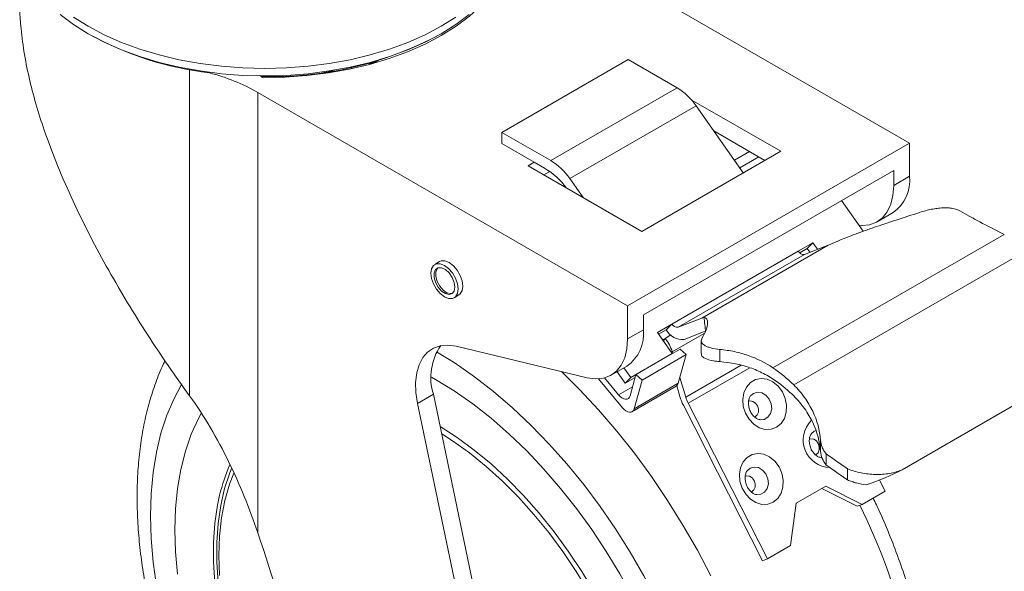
# Model space of a CAD drawing. Header units: inches. Extents: x 0.6 to 16.3, y 0.2 to 11.5.
# Tile 7 of 9: x 11.1 to 14.4, y 7.4 to 9.2. Entities that reach past the tile are written whole.
import ezdxf

# ---------------------------------------------------------------- set-up
doc = ezdxf.new("R2010")
doc.units = ezdxf.units.IN
doc.header["$MEASUREMENT"] = 0

msp = doc.modelspace()

# ---------------------------------------------------------------- linework, layer by layer
at = {"color": 7, "linetype": 'Continuous', "lineweight": 15}
for p, q in [((12.83983971, 9.53890973), (14.09374255, 8.81504702)), ((12.25976185, 9.08590913), (12.26443068, 9.08291574)), ((12.27587467, 9.08908758), (12.27848517, 9.08741387)), ((12.27848517, 9.08741387), (12.27848517, 9.0910698)), ((12.71225049, 8.85134886), (13.14054049, 9.09859541)), ((13.30601315, 9.00307007), (13.14054049, 9.09859541)), ((12.11751557, 9.05200963), (12.11751557, 9.05659457)), ((12.13315929, 9.0544112), (12.13315929, 9.05901975)), ((12.20195263, 9.0672292), (12.20195263, 9.07196805)), ((13.13814191, 8.26339052), (11.88423907, 8.98725322)), ((11.88423907, 8.98725322), (11.88423907, 7.49335575)), ((12.87772316, 8.75582352), (13.30601315, 9.00307007)), ((13.65705807, 8.78745431), (13.3541398, 8.9623253)), ((13.37028881, 8.94169239), (12.94199881, 8.69444583)), ((13.53016091, 8.71419814), (13.37028881, 8.94169239)), ((12.71225049, 8.85134886), (12.71225049, 8.81366236)), ((12.87772316, 8.75582352), (12.71225049, 8.85134886)), ((13.60351312, 8.75654347), (13.43001691, 8.85670069)), ((12.71225049, 8.81366236), (12.82189258, 8.75036733)), ((14.09374255, 8.81504702), (13.13814191, 8.26339052)), ((14.09374255, 8.70251095), (14.09374255, 8.81504702)), ((13.18593908, 8.5154831), (13.65705807, 8.78745431)), ((12.82189258, 8.75036733), (12.80047808, 8.738005)), ((12.82189258, 8.75036733), (12.85637838, 8.7304591)), ((12.80047808, 8.738005), (13.18593908, 8.5154831)), ((12.87429751, 8.71879836), (12.85402303, 8.70709416)), ((13.19167816, 8.23247465), (14.0402063, 8.72231952)), ((14.0402063, 8.67160513), (14.0402063, 8.72231952)), ((12.98709698, 8.6302722), (12.94199881, 8.69444583)), ((14.0402063, 8.67160513), (14.09374255, 8.70251095)), ((13.93713609, 8.51588213), (13.86367768, 8.62041172)), ((13.98443584, 8.54833922), (14.03797209, 8.57924504)), ((13.63078125, 8.05274528), (14.41510901, 8.50552806)), ((13.28855522, 8.20130421), (13.71684521, 8.44855076)), ((13.38924369, 8.22137885), (13.81753369, 8.4686254)), ((13.70131433, 7.99481308), (14.51546138, 8.46481018)), ((13.71684521, 8.44855076), (13.76635554, 8.47713246)), ((13.72149672, 8.44309449), (13.74707284, 8.45785927)), ((13.81753369, 8.4686254), (13.73764648, 8.4373357)), ((13.74707284, 8.45785927), (13.76635554, 8.47713246)), ((13.74707284, 8.45785927), (13.75634819, 8.44466066)), ((13.76635554, 8.47713246), (13.78208981, 8.45474297)), ((12.50065313, 8.41302029), (12.48433529, 8.4036002)), ((13.30935649, 8.19008915), (13.73764648, 8.4373357)), ((12.54971459, 8.29034765), (12.56603244, 8.29976775)), ((13.13814191, 8.15085445), (13.13814191, 8.26339052)), ((13.19167816, 8.18176026), (13.19167816, 8.23247465)), ((13.38924369, 8.22137885), (13.30935649, 8.19008915)), ((14.0684568, 7.70667603), (14.95543612, 8.21871829)), ((13.13814191, 8.15085445), (13.19167816, 8.18176026)), ((13.28855522, 8.20130421), (13.2390449, 8.17272251)), ((13.26927252, 8.18203102), (13.24311512, 8.16693067)), ((13.26927252, 8.18203102), (13.28855522, 8.20130421)), ((13.2390449, 8.17272251), (13.28952613, 8.10088891)), ((13.2566529, 8.14766674), (13.26511772, 8.15255338)), ((13.26511772, 8.15255338), (13.25944376, 8.1436954)), ((13.33033431, 8.14910937), (13.40112211, 8.17683509)), ((13.38801, 8.14458445), (13.38801, 8.10136598)), ((12.55647101, 8.12585728), (13.00107198, 8.01893884)), ((13.3163686, 8.11632533), (13.1664671, 8.02978904)), ((13.33700952, 8.09782304), (13.3163686, 8.11632533)), ((13.45109975, 8.07361022), (13.45109975, 8.11501844)), ((13.14866155, 8.01956952), (13.28952613, 8.10088891)), ((13.33700952, 8.09782304), (13.18710802, 8.01128675)), ((13.28938542, 8.10074827), (13.28952613, 8.10088891)), ((13.29114352, 8.1017632), (13.28956472, 8.10709974)), ((13.30988437, 8.00012991), (13.33700952, 8.09782304)), ((13.08237145, 8.02758854), (13.1359077, 8.05849436)), ((13.14866155, 8.01956952), (13.12552087, 8.05249816)), ((13.03905235, 8.01514102), (13.12084656, 7.91691764)), ((13.10736626, 7.96120938), (13.05979322, 8.01833793)), ((13.10216794, 8.03901681), (13.12937885, 8.00029632)), ((13.12937885, 8.00029632), (13.16379469, 8.02016417)), ((13.12937885, 8.00029632), (13.14866155, 8.01956952)), ((13.1664671, 8.02978904), (13.14650257, 7.95788536)), ((13.15998288, 7.91359362), (13.18710802, 8.01128675)), ((13.18710802, 8.01128675), (13.1664671, 8.02978904)), ((13.33503213, 7.95341485), (13.31536832, 8.01988072)), ((13.15299812, 7.90378195), (13.30289961, 7.99031824)), ((13.15998288, 7.91359362), (13.30988437, 8.00012991)), ((13.30456948, 7.99146638), (13.31523225, 7.95542504)), ((12.47971443, 7.96280056), (12.42617818, 7.93189475)), ((12.71269711, 6.84713705), (12.47971443, 7.96280056)), ((13.56464323, 7.96610575), (13.55569824, 7.95855312)), ((12.65916086, 6.81623123), (12.42617818, 7.93189475)), ((13.32707726, 7.9259061), (13.59586778, 7.39811706)), ((13.61232161, 7.40444555), (13.34353109, 7.93223459)), ((13.76189993, 7.82987958), (13.77090539, 7.83750442)), ((13.77090539, 7.83750442), (13.7769603, 7.84020546)), ((13.79211784, 7.76858109), (13.79211784, 7.80636878)), ((13.81163109, 7.76035345), (13.81163109, 7.72251406)), ((13.88373662, 7.67222188), (13.88373662, 7.71016453)), ((13.80979512, 7.65112705), (13.70923263, 7.59307356)), ((13.93272535, 7.5894107), (13.80979512, 7.65112705)), ((14.01114525, 7.63468154), (13.99215669, 7.67196692)), ((13.79627838, 7.64332401), (13.91627152, 7.5830822)), ((13.93272535, 7.5894107), (14.01114525, 7.63468154)), ((13.70923263, 7.59307356), (13.69074151, 7.4497164)), ((13.91627152, 7.5830822), (13.93272535, 7.5894107)), ((13.61232161, 7.40444555), (13.69074151, 7.4497164)), ((13.59586778, 7.39811706), (13.61232161, 7.40444555))]:
    msp.add_line(p, q, dxfattribs=at)
at = {"color": 8, "linetype": 'Continuous', "lineweight": 15}
for p, q in [((12.26342306, 9.08689252), (12.26726643, 9.08442837)), ((11.65317683, 7.95758914), (11.65317683, 9.06409822)), ((13.49991991, 8.75723038), (13.55112157, 8.78678847)), ((13.51860888, 8.7306364), (13.58349961, 8.76809702)), ((13.26511772, 8.15255338), (13.28503348, 8.1640505)), ((13.28956472, 8.10709974), (13.3978772, 8.1696272)), ((13.33503213, 7.95341485), (13.52279878, 8.06181024)), ((13.34353109, 7.93223459), (13.55233814, 8.05277634)), ((13.10736626, 7.96120938), (13.15507218, 7.98874942))]:
    msp.add_line(p, q, dxfattribs=at)
at = {"color": 7, "linetype": 'Continuous', "lineweight": 15, "flags": 128}
for points in [[(12.75402991, 9.52803565), (12.75118592, 9.48514467), (12.74183067, 9.44256339), (12.72603641, 9.40062061), (12.70392507, 9.35964016), (12.67566738, 9.31993848), (12.64148154, 9.28182209), (12.60163149, 9.2455853), (12.55642492, 9.21150792), (12.50621088, 9.17985304), (12.45137709, 9.1508651), (12.39234693, 9.1247679), (12.32957618, 9.10176296), (12.2635495, 9.08202789), (12.19477671, 9.06571507), (12.1237888, 9.05295047), (12.0511339, 9.04383263), (11.97737298, 9.03843196), (11.90307557, 9.03679016)], [(11.21476111, 9.25136026), (11.25969831, 9.21755238), (11.30956864, 9.18613413), (11.36399255, 9.1573446), (11.42255585, 9.1314029), (11.48481284, 9.10850648), (11.55028969, 9.08882957), (11.6184881, 9.07252194), (11.68888903, 9.0597077), (11.76095669, 9.05048436), (11.83414259, 9.04492213), (11.90788976, 9.04306334), (11.98163693, 9.04492213), (12.05482283, 9.05048436), (12.12689049, 9.0597077), (12.19729142, 9.07252194), (12.26548983, 9.08882957), (12.33096668, 9.10850648), (12.39322367, 9.1314029), (12.45178697, 9.1573446), (12.50621088, 9.18613413), (12.55608121, 9.21755238), (12.60101841, 9.25136026)], [(13.92276094, 8.53633763), (13.93172296, 8.53577191), (13.95819469, 8.53820041), (13.98186793, 8.5469123), (14.00213132, 8.5616826), (14.01846155, 8.58212987), (14.03043689, 8.60772604), (14.03774808, 8.6378101), (14.0402063, 8.67160513)], [(12.56603244, 8.29976775), (12.5707468, 8.30341975), (12.57731384, 8.3145119), (12.57957669, 8.32970375), (12.57731384, 8.34750824), (12.5707468, 8.36618253), (12.56051839, 8.38389865), (12.54762985, 8.39892243), (12.53334279, 8.40978323), (12.51905572, 8.41541792), (12.50616718, 8.41527494), (12.50065313, 8.41302029)], [(12.56325884, 8.32028366), (12.56099599, 8.33808815), (12.55442895, 8.35676244), (12.54420054, 8.37447856), (12.531312, 8.38950233), (12.51702494, 8.40036313), (12.50273787, 8.40599782), (12.48984933, 8.40585485), (12.47962092, 8.39994819), (12.47305388, 8.38885605), (12.47079103, 8.37366419), (12.47305388, 8.3558597), (12.47962092, 8.33718542), (12.48984933, 8.31946929), (12.50273787, 8.30444552), (12.51702494, 8.29358472), (12.531312, 8.28795003), (12.54420054, 8.28809301), (12.55442895, 8.29399966), (12.56099599, 8.3050918), (12.56325884, 8.32028366)], [(12.55238028, 8.32656372), (12.54999281, 8.34269041), (12.54315285, 8.3593956), (12.53278417, 8.37442318), (12.52028712, 8.38574359), (12.50734949, 8.39182794), (12.49571858, 8.3918545), (12.48696522, 8.3858197), (12.48227159, 8.37453856), (12.48227159, 8.35953466), (12.48696522, 8.34283436), (12.49571858, 8.32669314), (12.50734949, 8.31329095), (12.52028712, 8.30443783), (12.53278417, 8.30132945), (12.54315285, 8.3043856), (12.54999281, 8.31319355), (12.55238028, 8.32656372)], [(12.49489494, 8.39158944), (12.4924045, 8.38895973), (12.48771087, 8.37767859), (12.48771087, 8.36267469), (12.4924045, 8.34597439), (12.50115787, 8.32983317), (12.51278877, 8.31643098), (12.5257264, 8.30757786), (12.53822345, 8.30446948), (12.54459421, 8.30549845)], [(13.00107198, 8.01893884), (13.02965857, 8.01502123), (13.0561303, 8.01744973), (13.07980355, 8.02616162), (13.10006693, 8.04093192), (13.11639716, 8.06137918), (13.1283725, 8.08697536), (13.13568369, 8.11705942), (13.13814191, 8.15085445)], [(12.42617818, 7.93189475), (12.42059735, 7.96864498), (12.41957952, 8.00335454), (12.42314924, 8.03518625), (12.43122041, 8.06337231), (12.44359834, 8.08723289), (12.4599845, 8.10619245), (12.47998363, 8.11979369), (12.50311337, 8.12770856), (12.52881581, 8.12974614), (12.55647101, 8.12585728)], [(13.37105687, 6.48227277), (13.36880484, 6.55638704), (13.36206021, 6.63272377), (13.35085736, 6.71089399), (13.33525338, 6.79049935), (13.31532777, 6.8711342), (13.29118208, 6.95238764), (13.26293935, 7.03384563), (13.23074349, 7.11509308), (13.19475857, 7.19571595), (13.15516795, 7.27530343), (13.11217339, 7.35344995), (13.06599397, 7.4297573), (13.01686502, 7.50383662), (12.96503688, 7.57531043), (12.91077365, 7.64381451), (12.85435186, 7.70899978), (12.79605901, 7.77053408), (12.73619214, 7.82810384), (12.67505634, 7.88141569), (12.61296313, 7.93019798), (12.55022892, 7.97420211), (12.48717339, 8.01320386), (12.47296226, 8.02127584)], [(13.37105687, 6.48227277), (13.36880484, 6.55638704), (13.36206021, 6.63272377), (13.35085736, 6.71089399), (13.33525338, 6.79049935), (13.31532777, 6.8711342), (13.29118208, 6.95238764), (13.26293935, 7.03384563), (13.23074349, 7.11509308), (13.19475857, 7.19571595), (13.15516795, 7.27530343), (13.11217339, 7.35344995), (13.06599397, 7.4297573), (13.01686502, 7.50383662), (12.96503688, 7.57531043), (12.91077365, 7.64381451), (12.85435186, 7.70899978), (12.79605901, 7.77053408), (12.73619214, 7.82810384), (12.67505634, 7.88141569), (12.61296313, 7.93019798), (12.55022892, 7.97420211), (12.48717339, 8.01320386), (12.47296226, 8.02127584)], [(13.6429711, 7.85094022), (13.62457313, 7.84409909), (13.60456444, 7.84360738), (13.58442898, 7.84950155), (13.56566012, 7.86134445), (13.54964984, 7.87825776), (13.53758556, 7.89898709), (13.53036203, 7.92199505), (13.52851499, 7.94557523), (13.53218142, 7.9679788), (13.5410894, 7.9875442), (13.55457828, 8.00282034), (13.57164763, 8.01267426), (13.5910315, 8.01637515), (13.61129228, 8.01364853), (13.63092733, 8.00469661), (13.64848039, 7.99018333), (13.66264964, 7.97118506), (13.67238422, 7.94911081), (13.67696214, 7.92559774), (13.67604389, 7.90238971), (13.66969757, 7.88120793), (13.65839386, 7.86362338), (13.6429711, 7.85094022)], [(13.14650257, 7.95788536), (13.14423161, 7.95266627), (13.14075855, 7.94888898), (13.13625775, 7.94674312), (13.1309552, 7.94633643), (13.1251171, 7.94768934), (13.11903659, 7.95073392), (13.11301893, 7.9553173), (13.10736626, 7.96120938)], [(13.58670005, 7.87677146), (13.58700419, 7.87672638), (13.60154239, 7.87777978), (13.61403571, 7.88499202), (13.62279686, 7.89738905), (13.6266426, 7.91329659), (13.62505354, 7.93056623), (13.61824429, 7.94686562), (13.60713447, 7.95999342), (13.59322454, 7.96817667), (13.5783931, 7.97031015), (13.56464323, 7.96610575), (13.56464323, 7.96610575)], [(13.12084656, 7.91691764), (13.12649923, 7.91102556), (13.13251689, 7.90644218), (13.13859741, 7.9033976), (13.1444355, 7.90204469), (13.14973806, 7.90245138), (13.15423885, 7.90459724), (13.15771192, 7.90837453), (13.15998288, 7.91359362)], [(11.69225798, 7.89770467), (11.6831647, 7.88067632), (11.65901901, 7.82730089), (11.63909341, 7.76967166), (11.62348942, 7.70808228), (11.61228658, 7.64284659), (11.60554195, 7.57429703), (11.60328992, 7.50278291), (11.60554195, 7.42866865), (11.61228658, 7.35233191)], [(11.69225798, 7.89770467), (11.6831647, 7.88067632), (11.65901901, 7.82730089), (11.63909341, 7.76967166), (11.62348942, 7.70808228), (11.61228658, 7.64284659), (11.60554195, 7.57429703), (11.60328992, 7.50278291), (11.60554195, 7.42866865), (11.61228658, 7.35233191)], [(12.50256194, 7.85339273), (12.56010496, 7.81626912), (12.61798963, 7.77372306), (12.67508756, 7.7264788), (12.73105534, 7.67482047), (12.7855564, 7.61905876), (12.83826294, 7.55952901), (12.88885799, 7.49658925), (12.93703726, 7.430618), (12.98251099, 7.36201204), (13.02500571, 7.29118394), (13.06426584, 7.2185597), (13.10005527, 7.14457607), (13.13215875, 7.06967801), (13.16038322, 6.99431596), (13.18455892, 6.91894315), (13.20454047, 6.84401289), (13.22020768, 6.76997582), (13.23146634, 6.6972772), (13.23824874, 6.62635426), (13.24051408, 6.55763352)], [(13.22147659, 6.56862363), (13.21921298, 6.63645948), (13.2124361, 6.70649061), (13.20118773, 6.77828525), (13.18553723, 6.85140077), (13.16558109, 6.92538639), (13.14144233, 6.99978595), (13.11326979, 7.07414077), (13.08123716, 7.14799242), (13.04554192, 7.22088557), (13.00640416, 7.29237083), (12.96406517, 7.36200745), (12.91878598, 7.42936611), (12.87084576, 7.49403151), (12.82054007, 7.55560498), (12.76817906, 7.61370689), (12.71408556, 7.66797902), (12.65859307, 7.71808677), (12.60204372, 7.76372121), (12.54478616, 7.80460099), (12.50781859, 7.82822064)], [(13.63166195, 7.59673764), (13.61326398, 7.58989651), (13.59325529, 7.5894048), (13.57311983, 7.59529897), (13.55435096, 7.60714187), (13.53834068, 7.62405518), (13.5262764, 7.64478452), (13.51905288, 7.66779247), (13.51720583, 7.69137265), (13.52087227, 7.71377622), (13.52978025, 7.73334162), (13.54326912, 7.74861776), (13.56033847, 7.75847168), (13.57972235, 7.76217257), (13.59998313, 7.75944595), (13.61961817, 7.75049403), (13.63717124, 7.73598075), (13.65134049, 7.71698248), (13.66107506, 7.69490823), (13.66565299, 7.67139516), (13.66473474, 7.64818713), (13.65838842, 7.62700535), (13.64708471, 7.6094208), (13.63166195, 7.59673764)], [(13.79915519, 7.74777748), (13.79326635, 7.74812505), (13.79308225, 7.74815202)], [(11.79562738, 7.7112402), (11.78981525, 7.69676953), (11.77210624, 7.64321437), (11.75873045, 7.5857648), (11.74976831, 7.52476632), (11.74527373, 7.46058577), (11.74527373, 7.39360915), (11.74976831, 7.32423927)], [(13.54432861, 7.70427833), (13.55333407, 7.71190317), (13.56708395, 7.71610757), (13.58191539, 7.71397409), (13.59582532, 7.70579084), (13.60693513, 7.69266304), (13.61374438, 7.67636365), (13.61533344, 7.65909401), (13.61148771, 7.64318647), (13.60272656, 7.63078944), (13.59023324, 7.6235772), (13.57569504, 7.6225238), (13.57551093, 7.62255077)], [(11.80293025, 7.69525624), (11.78880955, 7.6577145), (11.77315905, 7.60266866), (11.76191069, 7.5438611), (11.75513381, 7.48165439), (11.7528702, 7.41643205), (11.75513381, 7.3485962)], [(11.73892653, 7.32348885), (11.73439925, 7.39336324), (11.73439925, 7.46082696), (11.73892653, 7.52547427), (11.74795384, 7.58691638), (11.75519565, 7.62078909)]]:
    msp.add_lwpolyline(points, dxfattribs=at)
at = {"color": 8, "linetype": 'Continuous', "lineweight": 15, "flags": 128}
for points in [[(11.25969831, 9.24267672), (11.30956864, 9.21125846), (11.36399255, 9.18246893), (11.42255585, 9.15652724), (11.48481284, 9.13363081), (11.55028969, 9.1139539), (11.6184881, 9.09764627), (11.68888903, 9.08483203), (11.76095669, 9.07560869), (11.83414259, 9.07004646), (11.90788976, 9.06818767), (11.98163693, 9.07004646), (12.05482283, 9.07560869), (12.12689049, 9.08483203), (12.19729142, 9.09764627), (12.26548983, 9.1139539), (12.33096668, 9.13363081), (12.39322367, 9.15652724), (12.45178697, 9.18246893), (12.50621088, 9.21125846), (12.55608121, 9.24267672)], [(13.45389056, 6.4344539), (13.45163692, 6.5119359), (13.44488651, 6.59165865), (13.43367079, 6.67325043), (13.41804207, 6.75633084), (13.3980732, 6.8405125), (13.37385731, 6.92540293), (13.34550728, 7.01060632), (13.3131553, 7.09572543), (13.27695221, 7.18036338), (13.23706682, 7.26412555), (13.19368507, 7.34662141), (13.14700923, 7.42746632), (13.09725694, 7.50628335), (13.04466016, 7.58270501), (12.98946412, 7.656375), (12.93192616, 7.72694982), (12.87231457, 7.79410043), (12.81090726, 7.85751374), (12.74799056, 7.91689408), (12.68385781, 7.9719646), (12.61880803, 8.02246854), (12.55314451, 8.06817041), (12.49049814, 8.10693121)], [(12.91384576, 8.03991516), (12.97552041, 7.9789578), (13.03950662, 7.91035682), (13.1015838, 7.83814148), (13.16149159, 7.76261467), (13.21897871, 7.68409319), (13.27380404, 7.60290638), (13.32573763, 7.51939476), (13.37456163, 7.43390862), (13.42007129, 7.3468065)], [(11.62562847, 7.996251), (11.60048948, 7.94914638), (11.57627358, 7.89221503), (11.55630472, 7.83108893), (11.540676, 7.76605307), (11.52946028, 7.69741067), (11.52270986, 7.62548179), (11.52045622, 7.55060178), (11.52270986, 7.47311978), (11.52946028, 7.39339703), (11.540676, 7.31180525)], [(13.56894928, 7.88571071), (13.57088136, 7.88668569), (13.57770926, 7.89315822), (13.58150554, 7.90255707), (13.58169224, 7.91345134), (13.57824095, 7.92418249), (13.57167709, 7.93311679), (13.56299996, 7.93889407), (13.55353055, 7.94063481), (13.54825851, 7.93966765)], [(13.77521145, 7.75710938), (13.77714352, 7.75808436), (13.78397142, 7.76455689), (13.7877677, 7.77395574), (13.78795441, 7.78485001), (13.78450312, 7.79558116), (13.77793926, 7.80451546), (13.76926212, 7.81029274), (13.75979272, 7.81203348), (13.75452068, 7.81106632)], [(13.55764013, 7.63150813), (13.5595722, 7.63248311), (13.5664001, 7.63895564), (13.57019638, 7.64835449), (13.57038309, 7.65924876), (13.5669318, 7.66997991), (13.56036794, 7.67891421), (13.5516908, 7.68469149), (13.5422214, 7.68643223), (13.53694936, 7.68546507)]]:
    msp.add_lwpolyline(points, dxfattribs=at)
at = {"color": 7, "linetype": 'Continuous', "lineweight": 15}
for centre, radius, start, end in [((11.85077795, 10.16012824), 1.11430665, 241.09710726, 263.2958356), ((11.93430278, 10.23777294), 1.19716489, 268.06540375, 298.39304772), ((11.76342371, 10.02559212), 1.06754239, 297.98943469, 298.68727505), ((12.02632999, 9.57275115), 0.54693191, 297.45396497, 299.21124317), ((11.54747869, 8.3902823), 0.68540633, 60.57199305, 75.36182238), ((11.59424624, 8.41793105), 0.6916373, 63.47942302, 64.32692868), ((13.19640045, 8.8239379), 0.21000781, 34.10524591, 58.53713475), ((12.76811046, 8.57669135), 0.21000781, 34.10524591, 58.53713475), ((12.71719322, 8.5019634), 0.26754961, 36.88344067, 58.65286225), ((13.96080845, 8.68840633), 0.13368027, 305.25562299, 6.05655741), ((13.73516674, 8.4576346), 0.0204498, 206.37226655, 276.96481574), ((13.93279071, 8.1743416), 0.31604926, 109.8964653, 111.38792557), ((13.50450072, 7.92709505), 0.31604926, 109.8964653, 111.38792557), ((13.05874407, 8.16765564), 0.13368027, 305.25562299, 6.05655741), ((13.32305507, 8.20869647), 0.06003007, 206.37226655, 276.96481574), ((13.30687675, 8.21038805), 0.0204498, 206.37226655, 276.96481574), ((13.16524212, 8.06953466), 0.12987396, 16.8126137, 39.73407645), ((12.66304726, 8.01963459), 0.19194018, 145.6251429, 197.22367697), ((13.35744172, 7.64804788), 0.48835896, 45.23997044, 55.9642371), ((13.2949157, 8.00339385), 0.0153204, 301.40807294, 347.699112), ((13.36413176, 7.61793079), 0.47827385, 45.17053923, 54.55050222), ((13.48223456, 8.00530174), 0.17429129, 196.62871336, 207.09930895), ((13.45485864, 7.98920209), 0.12505646, 196.62871336, 207.09930895), ((11.40927298, 4.23203715), 4.26852907, 54.57059872, 55.74985512), ((11.43073687, 4.23211252), 4.22511067, 54.50890273, 55.7010785), ((5.37011942, 5.27953336), 6.88002648, 14.759450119, 18.770319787)]:
    msp.add_arc(centre, radius, start, end, dxfattribs=at)
at = {"color": 8, "linetype": 'Continuous', "lineweight": 15}
for centre, radius, start, end in [((13.82714816, 7.80817051), 0.09370479, 135.8419915, 267.62891235), ((12.33778915, 7.48323965), 0.59861093, 156.32388126, 166.71581875), ((12.01816516, 6.6435824), 2.12759793, 1.74599108, 26.3096582)]:
    msp.add_arc(centre, radius, start, end, dxfattribs=at)
at = {"color": 7, "linetype": 'Continuous', "lineweight": 15}
for centre, major_axis, ratio, start_param, end_param in [((12.64654093, 8.59598385), (-0.51348202, 1.11700212), 0.5049644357, 4.1075667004, 4.1541838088), ((13.96351809, 7.69851709), (0.17112254, 0.06419792), 0.1919299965, 4.5440993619, 5.2986582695)]:
    msp.add_ellipse(centre, major_axis=major_axis, ratio=ratio, start_param=start_param, end_param=end_param, dxfattribs=at)
for points, knots in [([(11.07844035, 9.2986489), (11.07800763, 9.29009148), (11.07659516, 9.26215857), (11.08140994, 9.20446424), (11.09071336, 9.12610961), (11.10835107, 9.03765165), (11.13160005, 8.94810768), (11.1633098, 8.8480562), (11.20497606, 8.73744866), (11.25727702, 8.61782723), (11.31552094, 8.49929608), (11.3777158, 8.38419832), (11.4429969, 8.27254836), (11.51055818, 8.1647064), (11.58059247, 8.0591952), (11.62895609, 7.99149415), (11.65317683, 7.95758914)], [0, 0, 0, 0, 0.0189030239, 0.0617027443, 0.1228020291, 0.1850303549, 0.247269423, 0.3105415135, 0.3955309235, 0.4820669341, 0.5686200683, 0.6565512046, 0.7416283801, 0.8270397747, 0.9133806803, 1, 1, 1, 1]), ([(12.05016349, 9.04473458), (12.06014743, 9.04608767), (12.08962654, 9.0500829), (12.12013773, 9.0560246), (12.13986335, 9.061444), (12.14135712, 9.06185439)], [0, 0, 0, 0, 0.3212706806, 0.94860168, 1, 1, 1, 1]), ([(14.12796043, 8.57980817), (14.07495441, 8.56249584), (14.02264928, 8.54587532), (13.95884736, 8.52387746), (13.94616672, 8.51941568), (13.92098614, 8.51030911), (13.9084963, 8.50566687), (13.8717453, 8.49153766), (13.84805973, 8.48179772), (13.82523234, 8.47152561)], [0, 0, 0, 0, 0.5, 0.5, 0.625, 0.625, 0.75, 0.75, 1, 1, 1, 1]), ([(14.26484551, 8.58478388), (14.25801928, 8.58878581), (14.24957061, 8.59165377), (14.23461561, 8.59429736), (14.22927959, 8.59488623), (14.21818101, 8.59547977), (14.21238309, 8.59549116), (14.20028163, 8.5949541), (14.19395754, 8.59439851), (14.18119971, 8.59277802), (14.17471739, 8.59171283), (14.16153272, 8.58909338), (14.15478011, 8.5875248), (14.14133447, 8.58397091), (14.13463695, 8.58198879), (14.12796043, 8.57980817)], [0, 0, 0, 0, 0.25, 0.25, 0.375, 0.375, 0.5, 0.5, 0.625, 0.625, 0.75, 0.75, 0.875, 0.875, 1, 1, 1, 1]), ([(14.41510901, 8.50552806), (14.38473303, 8.52036921), (14.35706035, 8.53441625), (14.31941691, 8.55428047), (14.30751706, 8.56070105), (14.28502453, 8.57314061), (14.2745545, 8.57909191), (14.26484551, 8.58478388)], [0, 0, 0, 0, 0.5, 0.5, 0.75, 0.75, 1, 1, 1, 1]), ([(13.39103708, 8.15439137), (13.40285185, 8.17449929), (13.40860479, 8.19139498), (13.40940715, 8.20669238), (13.40924638, 8.20945817), (13.40830687, 8.21434567), (13.40752641, 8.21646311), (13.40434568, 8.2217136), (13.40110334, 8.22377529), (13.39694234, 8.22427906)], [0, 0, 0, 0, 0.5, 0.5, 0.625, 0.625, 0.75, 0.75, 1, 1, 1, 1]), ([(13.45109975, 8.11501844), (13.43930134, 8.11615), (13.42899244, 8.11794407), (13.41564706, 8.12151688), (13.41160213, 8.12285108), (13.40447704, 8.12573846), (13.4013643, 8.12729998), (13.39604227, 8.1306766), (13.39383722, 8.13249888), (13.3904843, 8.13630773), (13.38931094, 8.13830734), (13.38798246, 8.14253232), (13.38783251, 8.14477537), (13.38862092, 8.14943863), (13.38954892, 8.15185863), (13.39103708, 8.15439137)], [0, 0, 0, 0, 0.25, 0.25, 0.375, 0.375, 0.5, 0.5, 0.625, 0.625, 0.75, 0.75, 0.875, 0.875, 1, 1, 1, 1]), ([(13.63078125, 8.05274528), (13.60507284, 8.07028096), (13.57714046, 8.08417808), (13.53207124, 8.09975549), (13.51651651, 8.10406616), (13.48433402, 8.11091182), (13.46788068, 8.11340903), (13.45109975, 8.11501844)], [0, 0, 0, 0, 0.5, 0.5, 0.75, 0.75, 1, 1, 1, 1]), ([(13.38977826, 8.10131938), (13.38931696, 8.09949383), (13.38760482, 8.09271826), (13.40038781, 8.08407031), (13.4229264, 8.07657219), (13.44338021, 8.0744218), (13.45109975, 8.07361022)], [0, 0, 0, 0, 0.1210877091, 0.4494217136, 0.7922046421, 1, 1, 1, 1]), ([(11.57003504, 8.07634636), (11.5678722, 8.07213368), (11.55579849, 8.0486171), (11.5379119, 8.00231798), (11.51656708, 7.93736056), (11.49977093, 7.86863156), (11.48715354, 7.79679235), (11.47890243, 7.72207192), (11.47500782, 7.64484287), (11.47546965, 7.56545053), (11.48024704, 7.48424682), (11.48927913, 7.4015691), (11.50248792, 7.31773938), (11.51978432, 7.23306573), (11.54106954, 7.14785052), (11.56623629, 7.06239225), (11.59516914, 6.97698696), (11.62774475, 6.89192893), (11.66383189, 6.8075109), (11.7032915, 6.7240239), (11.74597683, 6.64175673), (11.79173372, 6.56099529), (11.84039995, 6.48202345), (11.89180622, 6.40512085), (11.94577706, 6.33056148), (12.00213288, 6.25861153), (12.06069003, 6.18953004), (12.12126128, 6.12356904), (12.18365648, 6.06097342), (12.247683, 6.00198104), (12.31314589, 5.94682322), (12.3798474, 5.89572549), (12.44758581, 5.84890849), (12.51615299, 5.80658894), (12.58532954, 5.76898076), (12.6548723, 5.73629749), (12.72451309, 5.70874406), (12.79395426, 5.68650907), (12.86287346, 5.66975217), (12.93092052, 5.65859548), (12.99773156, 5.65310197), (13.06293197, 5.65329669), (13.12620637, 5.65905342), (13.18713074, 5.67051321), (13.24011982, 5.68502501), (13.27167468, 5.69801544), (13.2846233, 5.7033461)], [0, 0, 0, 0, 0.0049416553, 0.0275859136, 0.0504884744, 0.073614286, 0.0969172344, 0.1203479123, 0.1438601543, 0.1674151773, 0.190980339, 0.2145324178, 0.2380601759, 0.2615577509, 0.28502319, 0.3084572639, 0.3318625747, 0.3552429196, 0.3786028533, 0.4019473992, 0.4252818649, 0.4486117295, 0.4719425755, 0.4952785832, 0.5186250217, 0.5419875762, 0.5653718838, 0.5887834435, 0.6122274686, 0.6357086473, 0.659230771, 0.6827961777, 0.7064049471, 0.7300537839, 0.7537345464, 0.7774312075, 0.8011117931, 0.8247394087, 0.8482669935, 0.8716400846, 0.8948027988, 0.9177065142, 0.9403192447, 0.9626329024, 0.9846663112, 1, 1, 1, 1]), ([(13.45109975, 8.07361022), (13.48694834, 8.07083357), (13.52088473, 8.06404886), (13.56880129, 8.04756635), (13.58427952, 8.04101287), (13.61413878, 8.0256944), (13.6282346, 8.01707686), (13.64152349, 8.0075456)], [0, 0, 0, 0, 0.5, 0.5, 0.75, 0.75, 1, 1, 1, 1]), ([(13.79211784, 7.80636878), (13.78969939, 7.84056806), (13.78077737, 7.87366818), (13.76174952, 7.91333801), (13.75754476, 7.92118598), (13.74832125, 7.93669832), (13.74328318, 7.94438735), (13.72710785, 7.96689732), (13.71490126, 7.98120607), (13.70131433, 7.99481308)], [0, 0, 0, 0, 0.5, 0.5, 0.625, 0.625, 0.75, 0.75, 1, 1, 1, 1]), ([(11.88423907, 7.49335575), (11.85605183, 7.57642575), (11.82347618, 7.65727851), (11.76644203, 7.77393011), (11.74606176, 7.81203716), (11.70214161, 7.88635667), (11.67860629, 7.92257276), (11.65317683, 7.95758914)], [0, 0, 0, 0, 0.5, 0.5, 0.75, 0.75, 1, 1, 1, 1]), ([(13.58665646, 7.87706403), (13.58456729, 7.87741265), (13.57987805, 7.87819514), (13.57018045, 7.88393076), (13.56017687, 7.89416112), (13.55225819, 7.90805206), (13.54788984, 7.92336833), (13.54740883, 7.93829904), (13.55039344, 7.9503497), (13.55377749, 7.95682308), (13.55559407, 7.95836881), (13.55568201, 7.95844363)], [0, 0, 0, 0, 0.0991212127, 0.2224824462, 0.3531502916, 0.4816491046, 0.6093467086, 0.7363710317, 0.8634563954, 0.9933901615, 1, 1, 1, 1]), ([(13.70131433, 7.95712659), (13.71490372, 7.94351711), (13.72711221, 7.92920312), (13.74328957, 7.90668151), (13.74832684, 7.89898991), (13.75754868, 7.88347218), (13.76175276, 7.87562095), (13.78077777, 7.83593227), (13.78969942, 7.80280891), (13.79211784, 7.76858109)], [0, 0, 0, 0, 0.25, 0.25, 0.375, 0.375, 0.5, 0.5, 1, 1, 1, 1]), ([(13.79300897, 7.74844052), (13.79089166, 7.74879259), (13.78617511, 7.74957688), (13.77644343, 7.7553278), (13.76643881, 7.76556021), (13.75852041, 7.77945069), (13.754152, 7.79476672), (13.75367095, 7.80969885), (13.75665575, 7.82174404), (13.760024, 7.82820231), (13.76182454, 7.82973952), (13.76189661, 7.82980105)], [0, 0, 0, 0, 0.1004709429, 0.2238105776, 0.3544555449, 0.4829318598, 0.6106071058, 0.7376091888, 0.8646723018, 0.9945833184, 1, 1, 1, 1]), ([(13.81163109, 7.76035345), (13.80870438, 7.76400982), (13.80606674, 7.76776819), (13.80149142, 7.77530664), (13.79953408, 7.77910958), (13.79464175, 7.790623), (13.79267457, 7.79849617), (13.79211784, 7.80636878)], [0, 0, 0, 0, 0.25, 0.25, 0.5, 0.5, 1, 1, 1, 1]), ([(13.79211784, 7.76858109), (13.79267528, 7.76069168), (13.79461393, 7.75290432), (13.80113904, 7.73749574), (13.80580874, 7.7297985), (13.81163109, 7.72251406)], [0, 0, 0, 0, 0.5, 0.5, 1, 1, 1, 1]), ([(13.57543765, 7.62283927), (13.57332034, 7.62319135), (13.5686038, 7.62397563), (13.55887212, 7.62972655), (13.54886749, 7.63995896), (13.54094909, 7.65384945), (13.53658068, 7.66916548), (13.53609964, 7.6840976), (13.53908443, 7.69614279), (13.54245268, 7.70260106), (13.54425323, 7.70413827), (13.5443253, 7.7041998)], [0, 0, 0, 0, 0.1004709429, 0.2238105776, 0.3544555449, 0.4829318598, 0.6106071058, 0.7376091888, 0.8646723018, 0.9945833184, 1, 1, 1, 1]), ([(14.0684568, 7.70667603), (14.05537459, 7.70108955), (14.04118503, 7.69699107), (14.01828164, 7.69298868), (14.01036435, 7.69202492), (13.99448436, 7.69088133), (13.98645933, 7.69068845), (13.97023908, 7.69104863), (13.96197771, 7.6916108), (13.94565461, 7.6934653), (13.93760101, 7.69474903), (13.91375463, 7.69963119), (13.89808893, 7.70434512), (13.88373662, 7.71016453)], [0, 0, 0, 0, 0.25, 0.25, 0.375, 0.375, 0.5, 0.5, 0.625, 0.625, 0.75, 0.75, 1, 1, 1, 1]), ([(13.88373662, 7.67222188), (13.8886515, 7.67022297), (13.89373231, 7.66834632), (13.90398986, 7.6649236), (13.90919262, 7.66336607), (13.92501949, 7.65915028), (13.935896, 7.65693917), (13.94700312, 7.65538461)], [0, 0, 0, 0, 0.25, 0.25, 0.5, 0.5, 1, 1, 1, 1]), ([(13.88504318, 6.05012818), (13.89420546, 6.05706009), (13.91906039, 6.07586459), (13.95593303, 6.11161361), (13.99581653, 6.15669372), (14.03200637, 6.20627444), (14.06457625, 6.25998908), (14.09334273, 6.31779203), (14.11818023, 6.37950992), (14.13894782, 6.44494657), (14.15552539, 6.51384728), (14.16781919, 6.5859149), (14.17577078, 6.66081671), (14.17854958, 6.72076928), (14.17898729, 6.7696164), (14.17826745, 6.81904316), (14.17448548, 6.88756073), (14.16574774, 6.9701573), (14.15282892, 7.05391674), (14.13581512, 7.13854091), (14.11480831, 7.22372869), (14.08990092, 7.30917687), (14.06126111, 7.39460563), (14.02881302, 7.4796597), (13.99856501, 7.55198871), (13.97784452, 7.59546976), (13.97037457, 7.61114513)], [0, 0, 0, 0, 0.0248811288, 0.0674961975, 0.1103602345, 0.1536062, 0.1973322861, 0.241593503, 0.2863978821, 0.3317090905, 0.3774558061, 0.4235459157, 0.4698818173, 0.5163730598, 0.531522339, 0.5564013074, 0.6030104, 0.6495748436, 0.6960923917, 0.742550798, 0.7889457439, 0.8352784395, 0.8815538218, 0.9277792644, 0.9739636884, 1, 1, 1, 1])]:
    msp.add_open_spline(points, degree=3, knots=knots, dxfattribs=at)

doc.saveas('drawing.dxf')
